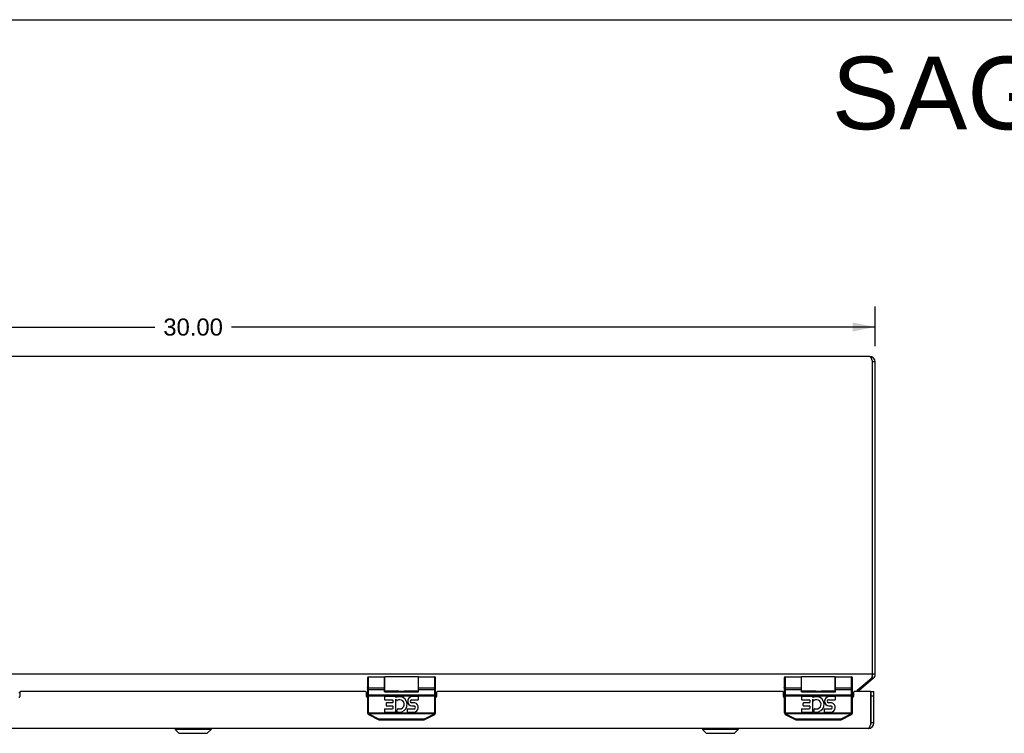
# Model space of a CAD drawing. Header units: inches. Extents: x 0 to 85, y 0 to 55.
# Tile 5 of 7: x 25.9 to 47.6, y 39.3 to 55. Entities that reach past the tile are written whole.
import ezdxf

# ---------------------------------------------------------------- set-up
doc = ezdxf.new("R2010")
doc.units = ezdxf.units.IN
doc.header["$LTSCALE"] = 4.675
doc.header["$MEASUREMENT"] = 0
doc.layers.get('0').update_dxf_attribs({"linetype": 'CONTINUOUS'})
for name, color, linetype in [('02___PRT_ALL_AXES', 7, 'CONTINUOUS'), ('06___PRT_ALL_SURFS', 7, 'CONTINUOUS'), ('DIMENSIONS', 7, 'CONTINUOUS')]:
    doc.layers.add(name, color=color, linetype=linetype)
doc.styles.get("Standard").update_dxf_attribs({"font": 'arial.ttf'})
doc.dimstyles.new('DIMSTYLE_1', dxfattribs={"dimtxt": 0.375, "dimasz": 0.5, "dimexe": 0.09, "dimexo": 0.07, "dimgap": 0.0375, "dimtad": 0, "dimtih": 1, "dimtoh": 1, "dimzin": 4, "dimdsep": 46, "dimtxsty": 'Standard', "dimblk": '_FILLED', "dimblk1": '_FILLED', "dimblk2": '_FILLED', "dimcen": 0.09, "dimazin": 1, "dimtfac": 1, "dimtdec": 3, "dimtofl": 0, "dimtmove": 0, "dimatfit": 3, "dimldrblk": '_FILLED', "dimfxl": 1, "dimtolj": 1, "dimtzin": 4, "dimarcsym": 0})

# ---------------------------------------------------------------- blocks, each defined once
blk = doc.blocks.new('_FILLED')
at = {"color": 0, "linetype": 'ByBlock'}
blk.add_solid([(0, 0), (-1, 0.2), (-1, -0.2)], dxfattribs=at)
blk = doc.blocks.new('*D6')
at = {"layer": 'DIMENSIONS', "color": 2, "linetype": 'Continuous'}
for p, q in [((14.713, 47.818), (14.713, 48.687)), ((44.713, 47.818), (44.713, 48.687)), ((14.713, 48.237), (28.87, 48.237)), ((44.713, 48.237), (30.556, 48.237))]:
    blk.add_line(p, q, dxfattribs=at)
at = {"layer": 'DIMENSIONS', "color": 2, "linetype": 'Continuous', "xscale": 0.5, "yscale": 0.5, "zscale": 0.5, "rotation": 180}
blk.add_blockref('_FILLED', (14.713, 48.237), dxfattribs=at)
at = {"layer": 'DIMENSIONS', "color": 2, "linetype": 'Continuous', "xscale": 0.5, "yscale": 0.5, "zscale": 0.5}
blk.add_blockref('_FILLED', (44.713, 48.237), dxfattribs=at)
at = {"layer": 'DIMENSIONS', "color": 2, "linetype": 'Continuous', "insert": (29.713, 48.424), "char_height": 0.375, "width": 1.31041, "attachment_point": 2, "line_spacing_factor": 0.9}
blk.add_mtext('30.00', dxfattribs=at)

msp = doc.modelspace()

# ---------------------------------------------------------------- linework, layer by layer
at = {"color": 7, "linetype": 'Continuous'}
for p, q in [((0, 55), (85, 55)), ((44.713, 47.468), (44.653, 47.468)), ((33.546, 40.516), (33.546, 39.758)), ((33.566, 40.536), (33.566, 39.758)), ((33.921, 40.212), (33.921, 40.536)), ((33.926, 40.221), (33.926, 40.536)), ((34.666, 40.221), (34.666, 40.536)), ((34.671, 40.212), (34.671, 40.536)), ((35.026, 39.758), (35.026, 40.536)), ((35.046, 39.758), (35.046, 40.516)), ((42.713, 40.516), (42.713, 39.758)), ((42.733, 40.536), (42.733, 39.758)), ((43.088, 40.212), (43.088, 40.536)), ((43.093, 40.221), (43.093, 40.536)), ((43.833, 40.221), (43.833, 40.536)), ((43.838, 40.212), (43.838, 40.536)), ((44.193, 39.758), (44.193, 40.536)), ((44.213, 39.758), (44.213, 40.516)), ((44.67, 40.503), (44.641, 40.538)), ((44.713, 40.595), (44.653, 40.595)), ((33.546, 40.309), (33.546, 40.309)), ((33.546, 40.308), (33.546, 40.309)), ((33.546, 40.308), (33.546, 40.308)), ((33.566, 40.299), (33.921, 40.299)), ((33.566, 40.299), (33.921, 40.299)), ((34.671, 40.299), (35.026, 40.299)), ((34.671, 40.299), (35.026, 40.299)), ((35.046, 40.309), (35.046, 40.309)), ((35.046, 40.308), (35.046, 40.309)), ((42.713, 40.308), (42.713, 40.309)), ((42.713, 40.309), (42.713, 40.309)), ((42.713, 40.308), (42.713, 40.308)), ((42.733, 40.299), (43.088, 40.299)), ((42.733, 40.299), (43.088, 40.299)), ((43.838, 40.299), (44.193, 40.299)), ((43.838, 40.299), (44.193, 40.299)), ((44.213, 40.309), (44.213, 40.309)), ((44.213, 40.308), (44.213, 40.309)), ((33.546, 40.123), (35.046, 40.123)), ((33.566, 40.263), (33.921, 40.263)), ((33.566, 40.142), (35.027, 40.142)), ((33.926, 40.226), (33.921, 40.226)), ((33.921, 40.219), (34.671, 40.219)), ((33.921, 40.212), (34.671, 40.212)), ((34.236, 40.221), (34.241, 40.221)), ((34.241, 40.221), (34.248, 40.221)), ((34.248, 40.221), (34.268, 40.221)), ((34.268, 40.221), (34.275, 40.221)), ((34.275, 40.221), (34.282, 40.221)), ((34.282, 40.221), (34.289, 40.221)), ((34.289, 40.221), (34.296, 40.221)), ((34.296, 40.221), (34.303, 40.221)), ((34.303, 40.221), (34.31, 40.221)), ((34.31, 40.221), (34.318, 40.221)), ((34.318, 40.221), (34.325, 40.221)), ((34.345, 40.221), (34.351, 40.221)), ((34.351, 40.221), (34.356, 40.221)), ((34.671, 40.226), (34.666, 40.226)), ((34.671, 40.263), (35.026, 40.263)), ((42.713, 40.123), (44.213, 40.123)), ((42.733, 40.263), (43.088, 40.263)), ((42.733, 40.142), (44.194, 40.142)), ((43.093, 40.226), (43.088, 40.226)), ((43.088, 40.219), (43.838, 40.219)), ((43.088, 40.212), (43.838, 40.212)), ((43.403, 40.221), (43.408, 40.221)), ((43.408, 40.221), (43.414, 40.221)), ((43.414, 40.221), (43.434, 40.221)), ((43.434, 40.221), (43.441, 40.221)), ((43.441, 40.221), (43.449, 40.221)), ((43.449, 40.221), (43.456, 40.221)), ((43.456, 40.221), (43.463, 40.221)), ((43.463, 40.221), (43.47, 40.221)), ((43.47, 40.221), (43.477, 40.221)), ((43.477, 40.221), (43.484, 40.221)), ((43.484, 40.221), (43.491, 40.221)), ((43.511, 40.221), (43.518, 40.221)), ((43.518, 40.221), (43.523, 40.221)), ((43.838, 40.226), (43.833, 40.226)), ((43.838, 40.263), (44.193, 40.263)), ((44.357, 40.24), (44.341, 40.259)), ((44.623, 40.213), (44.683, 40.213)), ((44.623, 39.523), (44.623, 40.213)), ((44.623, 40.123), (44.683, 40.123)), ((33.566, 39.758), (33.546, 39.758)), ((33.568, 39.747), (33.549, 39.741)), ((33.568, 39.747), (35.024, 39.747)), ((33.575, 39.729), (35.017, 39.729)), ((33.581, 39.703), (33.783, 39.601)), ((33.587, 39.713), (33.586, 39.711)), ((33.588, 39.714), (33.587, 39.713)), ((33.589, 39.716), (33.588, 39.714)), ((33.59, 39.718), (33.589, 39.716)), ((33.59, 39.718), (33.792, 39.617)), ((34.8, 39.617), (35.003, 39.718)), ((34.809, 39.601), (35.012, 39.703)), ((35.003, 39.718), (35.004, 39.716)), ((35.004, 39.716), (35.004, 39.714)), ((35.004, 39.714), (35.005, 39.713)), ((35.005, 39.713), (35.006, 39.711)), ((35.006, 39.711), (35.007, 39.71)), ((35.024, 39.747), (35.044, 39.741)), ((35.026, 39.758), (35.046, 39.758)), ((42.733, 39.758), (42.713, 39.758)), ((42.735, 39.747), (42.715, 39.741)), ((42.735, 39.747), (44.191, 39.747)), ((42.742, 39.729), (44.184, 39.729)), ((42.747, 39.703), (42.95, 39.601)), ((42.754, 39.713), (42.753, 39.711)), ((42.755, 39.714), (42.754, 39.713)), ((42.756, 39.718), (42.755, 39.716)), ((42.755, 39.716), (42.755, 39.714)), ((42.756, 39.718), (42.959, 39.617)), ((43.967, 39.617), (44.169, 39.718)), ((43.976, 39.601), (44.178, 39.703)), ((44.169, 39.718), (44.17, 39.716)), ((44.17, 39.716), (44.171, 39.714)), ((44.171, 39.714), (44.172, 39.713)), ((44.172, 39.713), (44.173, 39.711)), ((44.173, 39.711), (44.174, 39.71)), ((44.191, 39.747), (44.21, 39.741)), ((44.193, 39.758), (44.213, 39.758)), ((33.79, 39.613), (33.789, 39.612)), ((33.789, 39.612), (33.789, 39.61)), ((33.791, 39.615), (33.79, 39.613)), ((33.792, 39.617), (33.791, 39.615)), ((33.811, 39.612), (34.781, 39.612)), ((33.811, 39.612), (33.811, 39.595)), ((33.811, 39.595), (34.781, 39.595)), ((34.781, 39.612), (34.781, 39.595)), ((34.8, 39.617), (34.801, 39.615)), ((34.801, 39.615), (34.802, 39.613)), ((34.802, 39.613), (34.803, 39.612)), ((34.803, 39.612), (34.804, 39.61)), ((34.804, 39.61), (34.805, 39.609)), ((42.956, 39.612), (42.955, 39.61)), ((42.957, 39.613), (42.956, 39.612)), ((42.958, 39.615), (42.957, 39.613)), ((42.959, 39.617), (42.958, 39.615)), ((42.978, 39.612), (43.948, 39.612)), ((42.978, 39.612), (42.978, 39.595)), ((42.978, 39.595), (43.948, 39.595)), ((43.948, 39.612), (43.948, 39.595)), ((43.967, 39.617), (43.968, 39.615)), ((43.968, 39.615), (43.969, 39.613)), ((43.969, 39.613), (43.97, 39.612)), ((43.97, 39.612), (43.97, 39.61)), ((43.97, 39.61), (43.971, 39.609)), ((44.683, 39.523), (44.623, 39.523)), ((29.319, 39.4), (30.107, 39.4)), ((29.319, 39.4), (29.319, 39.381)), ((30.107, 39.381), (29.319, 39.381)), ((29.319, 39.381), (29.402, 39.298)), ((29.402, 39.298), (30.024, 39.298)), ((29.407, 39.296), (30.019, 39.296)), ((30.107, 39.381), (30.024, 39.298)), ((30.107, 39.4), (30.107, 39.381)), ((40.914, 39.4), (41.702, 39.4)), ((40.914, 39.4), (40.914, 39.381)), ((41.702, 39.381), (40.914, 39.381)), ((40.914, 39.381), (40.997, 39.298)), ((40.997, 39.298), (41.619, 39.298)), ((41.002, 39.296), (41.614, 39.296)), ((41.702, 39.381), (41.619, 39.298)), ((41.702, 39.4), (41.702, 39.381))]:
    msp.add_line(p, q, dxfattribs=at)
at = {"color": 3, "linetype": 'Continuous'}
for p, q in [((44.593, 47.588), (14.833, 47.588)), ((44.653, 40.595), (44.653, 47.468)), ((44.713, 40.595), (44.713, 47.468)), ((44.653, 40.595), (14.773, 40.595)), ((44.631, 40.503), (44.318, 40.24)), ((44.67, 40.503), (44.357, 40.24)), ((25.879, 40.194), (25.899, 40.194)), ((25.899, 40.193), (25.899, 40.108)), ((33.506, 40.213), (25.919, 40.213)), ((33.526, 40.194), (33.546, 40.194)), ((33.526, 40.108), (33.526, 40.193)), ((35.046, 40.194), (35.066, 40.194)), ((35.066, 40.193), (35.066, 40.108)), ((42.673, 40.213), (35.086, 40.213)), ((42.693, 40.194), (42.713, 40.194)), ((42.693, 40.108), (42.693, 40.193)), ((44.213, 40.194), (44.233, 40.194)), ((44.233, 40.193), (44.233, 40.108)), ((44.618, 40.213), (44.253, 40.213)), ((44.618, 39.507), (44.618, 40.213)), ((44.683, 39.523), (44.683, 40.213)), ((44.563, 39.403), (14.863, 39.403))]:
    msp.add_line(p, q, dxfattribs=at)
for points in [[(44.593, 47.588), (44.596, 47.588), (44.598, 47.587), (44.601, 47.585), (44.604, 47.583), (44.606, 47.58), (44.609, 47.577), (44.612, 47.573), (44.615, 47.569), (44.617, 47.564), (44.62, 47.559), (44.623, 47.553), (44.626, 47.546), (44.628, 47.54), (44.631, 47.533), (44.634, 47.525), (44.636, 47.518), (44.639, 47.51), (44.642, 47.502), (44.645, 47.493), (44.647, 47.485), (44.65, 47.476), (44.653, 47.468)], [(44.653, 40.595), (44.65, 40.58), (44.648, 40.573), (44.647, 40.565), (44.645, 40.558), (44.644, 40.551), (44.642, 40.544), (44.641, 40.537), (44.639, 40.531), (44.638, 40.525), (44.636, 40.519), (44.634, 40.513), (44.633, 40.508), (44.631, 40.503)], [(44.318, 40.24), (44.314, 40.236), (44.309, 40.233), (44.305, 40.228), (44.301, 40.224), (44.297, 40.219), (44.292, 40.215), (44.291, 40.213)], [(44.563, 39.403), (44.565, 39.403), (44.567, 39.404), (44.57, 39.405), (44.572, 39.406), (44.574, 39.408), (44.577, 39.411), (44.579, 39.413), (44.581, 39.416), (44.583, 39.42), (44.586, 39.424), (44.588, 39.428), (44.59, 39.433), (44.593, 39.437), (44.595, 39.443), (44.597, 39.448), (44.599, 39.454), (44.602, 39.46), (44.604, 39.466), (44.606, 39.473), (44.609, 39.479), (44.611, 39.486), (44.613, 39.493), (44.616, 39.5), (44.618, 39.507)]]:
    msp.add_lwpolyline(points, dxfattribs=at)
at = {"color": 7, "linetype": 'Continuous'}
for points in [[(33.566, 40.299), (33.565, 40.299), (33.564, 40.299), (33.563, 40.299), (33.562, 40.299), (33.562, 40.299), (33.561, 40.299), (33.56, 40.299), (33.559, 40.3), (33.558, 40.3), (33.557, 40.3), (33.556, 40.3), (33.556, 40.3), (33.555, 40.301), (33.554, 40.301), (33.553, 40.301), (33.553, 40.302), (33.552, 40.302), (33.551, 40.302), (33.551, 40.303), (33.55, 40.303), (33.55, 40.303), (33.549, 40.304), (33.549, 40.304), (33.548, 40.304), (33.548, 40.305), (33.548, 40.305), (33.547, 40.306), (33.547, 40.306), (33.547, 40.307), (33.546, 40.307), (33.546, 40.308)], [(33.566, 40.299), (33.565, 40.299), (33.564, 40.299), (33.563, 40.299), (33.562, 40.299), (33.562, 40.299), (33.561, 40.299), (33.56, 40.299), (33.559, 40.3), (33.558, 40.3), (33.557, 40.3), (33.556, 40.3), (33.556, 40.3), (33.555, 40.301), (33.554, 40.301), (33.553, 40.301), (33.553, 40.302), (33.552, 40.302), (33.551, 40.302), (33.551, 40.303), (33.55, 40.303), (33.55, 40.303), (33.549, 40.304), (33.549, 40.304), (33.548, 40.305), (33.548, 40.305), (33.548, 40.305), (33.547, 40.306), (33.547, 40.306), (33.547, 40.307), (33.546, 40.307), (33.546, 40.308)], [(33.566, 40.263), (33.565, 40.263), (33.564, 40.263), (33.563, 40.263), (33.562, 40.263), (33.562, 40.263), (33.561, 40.264), (33.56, 40.264), (33.559, 40.264), (33.558, 40.264), (33.557, 40.265), (33.556, 40.265), (33.556, 40.265), (33.555, 40.266), (33.554, 40.266), (33.553, 40.266), (33.553, 40.267), (33.552, 40.267), (33.551, 40.268), (33.551, 40.268), (33.55, 40.269), (33.55, 40.27), (33.549, 40.27), (33.549, 40.271), (33.548, 40.271), (33.548, 40.272), (33.548, 40.273), (33.547, 40.273), (33.547, 40.274), (33.547, 40.275), (33.546, 40.275), (33.546, 40.276), (33.546, 40.277), (33.546, 40.277), (33.546, 40.278)], [(35.026, 40.299), (35.027, 40.299), (35.028, 40.299), (35.029, 40.299), (35.03, 40.299), (35.031, 40.299), (35.032, 40.299), (35.033, 40.299), (35.033, 40.3), (35.034, 40.3), (35.035, 40.3), (35.036, 40.3), (35.037, 40.3), (35.037, 40.301), (35.038, 40.301), (35.039, 40.301), (35.04, 40.302), (35.04, 40.302), (35.041, 40.302), (35.042, 40.303), (35.042, 40.303), (35.043, 40.303), (35.043, 40.304), (35.044, 40.304), (35.044, 40.304), (35.044, 40.305), (35.045, 40.305), (35.045, 40.306), (35.045, 40.306), (35.046, 40.307), (35.046, 40.307), (35.046, 40.308), (35.046, 40.308)], [(35.026, 40.299), (35.027, 40.299), (35.028, 40.299), (35.029, 40.299), (35.03, 40.299), (35.031, 40.299), (35.032, 40.299), (35.033, 40.299), (35.033, 40.3), (35.034, 40.3), (35.035, 40.3), (35.036, 40.3), (35.037, 40.3), (35.037, 40.301), (35.038, 40.301), (35.039, 40.301), (35.04, 40.302), (35.04, 40.302), (35.041, 40.302), (35.042, 40.303), (35.042, 40.303), (35.043, 40.303), (35.043, 40.304), (35.044, 40.304), (35.044, 40.305), (35.044, 40.305), (35.045, 40.305), (35.045, 40.306), (35.045, 40.306), (35.046, 40.307), (35.046, 40.307), (35.046, 40.308)], [(35.026, 40.263), (35.027, 40.263), (35.028, 40.263), (35.029, 40.263), (35.03, 40.263), (35.031, 40.263), (35.032, 40.264), (35.033, 40.264), (35.033, 40.264), (35.034, 40.264), (35.035, 40.265), (35.036, 40.265), (35.037, 40.265), (35.037, 40.266), (35.038, 40.266), (35.039, 40.266), (35.04, 40.267), (35.04, 40.267), (35.041, 40.268), (35.042, 40.268), (35.042, 40.269), (35.043, 40.27), (35.043, 40.27), (35.044, 40.271), (35.044, 40.271), (35.044, 40.272), (35.045, 40.273), (35.045, 40.273), (35.045, 40.274), (35.046, 40.275), (35.046, 40.275), (35.046, 40.276), (35.046, 40.277), (35.046, 40.277), (35.046, 40.278)], [(42.733, 40.299), (42.732, 40.299), (42.731, 40.299), (42.73, 40.299), (42.729, 40.299), (42.728, 40.299), (42.727, 40.299), (42.726, 40.299), (42.726, 40.3), (42.725, 40.3), (42.724, 40.3), (42.723, 40.3), (42.722, 40.3), (42.722, 40.301), (42.721, 40.301), (42.72, 40.301), (42.719, 40.302), (42.719, 40.302), (42.718, 40.302), (42.717, 40.303), (42.717, 40.303), (42.716, 40.303), (42.716, 40.304), (42.715, 40.304), (42.715, 40.304), (42.715, 40.305), (42.714, 40.305), (42.714, 40.306), (42.714, 40.306), (42.713, 40.307), (42.713, 40.307), (42.713, 40.308)], [(42.733, 40.299), (42.732, 40.299), (42.731, 40.299), (42.73, 40.299), (42.729, 40.299), (42.728, 40.299), (42.727, 40.299), (42.726, 40.299), (42.726, 40.3), (42.725, 40.3), (42.724, 40.3), (42.723, 40.3), (42.722, 40.3), (42.722, 40.301), (42.721, 40.301), (42.72, 40.301), (42.719, 40.302), (42.719, 40.302), (42.718, 40.302), (42.717, 40.303), (42.717, 40.303), (42.716, 40.303), (42.716, 40.304), (42.715, 40.304), (42.715, 40.305), (42.715, 40.305), (42.714, 40.305), (42.714, 40.306), (42.714, 40.306), (42.713, 40.307), (42.713, 40.307), (42.713, 40.308)], [(42.733, 40.263), (42.732, 40.263), (42.731, 40.263), (42.73, 40.263), (42.729, 40.263), (42.728, 40.263), (42.727, 40.264), (42.726, 40.264), (42.726, 40.264), (42.725, 40.264), (42.724, 40.265), (42.723, 40.265), (42.722, 40.265), (42.722, 40.266), (42.721, 40.266), (42.72, 40.266), (42.719, 40.267), (42.719, 40.267), (42.718, 40.268), (42.717, 40.268), (42.717, 40.269), (42.716, 40.27), (42.716, 40.27), (42.715, 40.271), (42.715, 40.271), (42.715, 40.272), (42.714, 40.273), (42.714, 40.273), (42.714, 40.274), (42.713, 40.275), (42.713, 40.275), (42.713, 40.276), (42.713, 40.277), (42.713, 40.277), (42.713, 40.278)], [(44.193, 40.299), (44.194, 40.299), (44.195, 40.299), (44.196, 40.299), (44.196, 40.299), (44.197, 40.299), (44.198, 40.299), (44.199, 40.299), (44.2, 40.3), (44.201, 40.3), (44.202, 40.3), (44.203, 40.3), (44.203, 40.3), (44.204, 40.301), (44.205, 40.301), (44.206, 40.301), (44.206, 40.302), (44.207, 40.302), (44.208, 40.302), (44.208, 40.303), (44.209, 40.303), (44.209, 40.303), (44.21, 40.304), (44.21, 40.304), (44.211, 40.304), (44.211, 40.305), (44.211, 40.305), (44.212, 40.306), (44.212, 40.306), (44.212, 40.307), (44.212, 40.307), (44.213, 40.308), (44.213, 40.308)], [(44.193, 40.299), (44.194, 40.299), (44.195, 40.299), (44.196, 40.299), (44.196, 40.299), (44.197, 40.299), (44.198, 40.299), (44.199, 40.299), (44.2, 40.3), (44.201, 40.3), (44.202, 40.3), (44.203, 40.3), (44.203, 40.3), (44.204, 40.301), (44.205, 40.301), (44.206, 40.301), (44.206, 40.302), (44.207, 40.302), (44.208, 40.302), (44.208, 40.303), (44.209, 40.303), (44.209, 40.303), (44.21, 40.304), (44.21, 40.304), (44.211, 40.305), (44.211, 40.305), (44.211, 40.305), (44.212, 40.306), (44.212, 40.306), (44.212, 40.307), (44.212, 40.307), (44.213, 40.308)], [(44.193, 40.263), (44.194, 40.263), (44.195, 40.263), (44.196, 40.263), (44.196, 40.263), (44.197, 40.263), (44.198, 40.264), (44.199, 40.264), (44.2, 40.264), (44.201, 40.264), (44.202, 40.265), (44.203, 40.265), (44.203, 40.265), (44.204, 40.266), (44.205, 40.266), (44.206, 40.266), (44.206, 40.267), (44.207, 40.267), (44.208, 40.268), (44.208, 40.268), (44.209, 40.269), (44.209, 40.27), (44.21, 40.27), (44.21, 40.271), (44.211, 40.271), (44.211, 40.272), (44.211, 40.273), (44.212, 40.273), (44.212, 40.274), (44.212, 40.275), (44.212, 40.275), (44.213, 40.276), (44.213, 40.277), (44.213, 40.277), (44.213, 40.278)], [(33.566, 40.142), (33.565, 40.142), (33.564, 40.142), (33.563, 40.142), (33.562, 40.142), (33.562, 40.142), (33.561, 40.142), (33.56, 40.142), (33.559, 40.142), (33.558, 40.143), (33.557, 40.143), (33.556, 40.143), (33.556, 40.143), (33.555, 40.143), (33.554, 40.143), (33.553, 40.143), (33.553, 40.143), (33.552, 40.143), (33.551, 40.143), (33.551, 40.143), (33.55, 40.143), (33.55, 40.144), (33.549, 40.144), (33.549, 40.144), (33.548, 40.144), (33.548, 40.144), (33.548, 40.144), (33.547, 40.144), (33.547, 40.144), (33.547, 40.145), (33.546, 40.145), (33.546, 40.145), (33.546, 40.145), (33.546, 40.145), (33.546, 40.145)], [(34.325, 40.221), (34.335, 40.221), (34.345, 40.221)], [(35.027, 40.142), (35.028, 40.142), (35.029, 40.142), (35.03, 40.142), (35.031, 40.142), (35.032, 40.142), (35.033, 40.142), (35.033, 40.142), (35.034, 40.143), (35.035, 40.143), (35.036, 40.143), (35.037, 40.143), (35.037, 40.143), (35.038, 40.143), (35.039, 40.143), (35.04, 40.143), (35.04, 40.143), (35.041, 40.143), (35.042, 40.143), (35.042, 40.143), (35.043, 40.144), (35.043, 40.144), (35.044, 40.144), (35.044, 40.144), (35.044, 40.144), (35.045, 40.144), (35.045, 40.144), (35.045, 40.144), (35.046, 40.145), (35.046, 40.145), (35.046, 40.145), (35.046, 40.145), (35.046, 40.145), (35.046, 40.145)], [(42.733, 40.142), (42.732, 40.142), (42.731, 40.142), (42.73, 40.142), (42.729, 40.142), (42.728, 40.142), (42.727, 40.142), (42.726, 40.142), (42.726, 40.142), (42.725, 40.143), (42.724, 40.143), (42.723, 40.143), (42.722, 40.143), (42.722, 40.143), (42.721, 40.143), (42.72, 40.143), (42.719, 40.143), (42.719, 40.143), (42.718, 40.143), (42.717, 40.143), (42.717, 40.143), (42.716, 40.144), (42.716, 40.144), (42.715, 40.144), (42.715, 40.144), (42.715, 40.144), (42.714, 40.144), (42.714, 40.144), (42.714, 40.144), (42.713, 40.145), (42.713, 40.145), (42.713, 40.145), (42.713, 40.145), (42.713, 40.145), (42.713, 40.145)], [(43.491, 40.221), (43.501, 40.221), (43.511, 40.221)], [(44.194, 40.142), (44.195, 40.142), (44.196, 40.142), (44.196, 40.142), (44.197, 40.142), (44.198, 40.142), (44.199, 40.142), (44.2, 40.142), (44.201, 40.143), (44.202, 40.143), (44.203, 40.143), (44.203, 40.143), (44.204, 40.143), (44.205, 40.143), (44.206, 40.143), (44.206, 40.143), (44.207, 40.143), (44.208, 40.143), (44.208, 40.143), (44.209, 40.143), (44.209, 40.144), (44.21, 40.144), (44.21, 40.144), (44.211, 40.144), (44.211, 40.144), (44.211, 40.144), (44.212, 40.144), (44.212, 40.144), (44.212, 40.145), (44.212, 40.145), (44.213, 40.145), (44.213, 40.145), (44.213, 40.145), (44.213, 40.145)], [(33.575, 39.729), (33.575, 39.729), (33.574, 39.728), (33.573, 39.728), (33.573, 39.727), (33.572, 39.726), (33.571, 39.726), (33.57, 39.725), (33.57, 39.725), (33.569, 39.724), (33.568, 39.724), (33.568, 39.724), (33.567, 39.723), (33.567, 39.723), (33.566, 39.722), (33.565, 39.722), (33.565, 39.722), (33.564, 39.721), (33.564, 39.721), (33.563, 39.721), (33.563, 39.72), (33.562, 39.72), (33.562, 39.72), (33.562, 39.72), (33.561, 39.72), (33.561, 39.72), (33.561, 39.72), (33.56, 39.719), (33.56, 39.719), (33.56, 39.719), (33.56, 39.719), (33.56, 39.719), (33.56, 39.72)], [(33.568, 39.747), (33.568, 39.745), (33.569, 39.743), (33.569, 39.742), (33.57, 39.74), (33.57, 39.739), (33.571, 39.737), (33.572, 39.736), (33.572, 39.735), (33.573, 39.733), (33.574, 39.732), (33.575, 39.731), (33.575, 39.729)], [(33.575, 39.729), (33.576, 39.728), (33.577, 39.727), (33.578, 39.726), (33.579, 39.725), (33.58, 39.724), (33.581, 39.723), (33.582, 39.723), (33.583, 39.722), (33.584, 39.721), (33.585, 39.72), (33.586, 39.72), (33.587, 39.719), (33.588, 39.718), (33.59, 39.718)], [(33.586, 39.711), (33.585, 39.71), (33.585, 39.709), (33.585, 39.708), (33.584, 39.708), (33.584, 39.707), (33.584, 39.707), (33.583, 39.706), (33.583, 39.706), (33.583, 39.705), (33.583, 39.705), (33.582, 39.704), (33.582, 39.704), (33.582, 39.704), (33.582, 39.703), (33.581, 39.703), (33.581, 39.703), (33.581, 39.703), (33.581, 39.703), (33.581, 39.703), (33.581, 39.703), (33.581, 39.703)], [(35.003, 39.718), (35.004, 39.718), (35.005, 39.719), (35.006, 39.72), (35.007, 39.72), (35.008, 39.721), (35.009, 39.722), (35.01, 39.723), (35.011, 39.723), (35.012, 39.724), (35.013, 39.725), (35.014, 39.726), (35.015, 39.727), (35.016, 39.728), (35.017, 39.729)], [(35.007, 39.71), (35.007, 39.709), (35.008, 39.708), (35.008, 39.708), (35.008, 39.707), (35.009, 39.707), (35.009, 39.706), (35.009, 39.706), (35.01, 39.705), (35.01, 39.705), (35.01, 39.704), (35.01, 39.704), (35.011, 39.704), (35.011, 39.703), (35.011, 39.703), (35.011, 39.703), (35.011, 39.703), (35.011, 39.703), (35.011, 39.703), (35.012, 39.703), (35.012, 39.703)], [(35.017, 39.729), (35.018, 39.731), (35.019, 39.732), (35.019, 39.733), (35.02, 39.735), (35.021, 39.736), (35.021, 39.737), (35.022, 39.739), (35.023, 39.74), (35.023, 39.742), (35.024, 39.743), (35.024, 39.745), (35.024, 39.747)], [(35.017, 39.729), (35.018, 39.729), (35.018, 39.728), (35.019, 39.728), (35.02, 39.727), (35.021, 39.726), (35.021, 39.726), (35.022, 39.725), (35.023, 39.725), (35.023, 39.724), (35.024, 39.724), (35.025, 39.724), (35.025, 39.723), (35.026, 39.723), (35.026, 39.722), (35.027, 39.722), (35.028, 39.722), (35.028, 39.721), (35.029, 39.721), (35.029, 39.721), (35.029, 39.72), (35.03, 39.72), (35.03, 39.72), (35.031, 39.72), (35.031, 39.72), (35.031, 39.72), (35.032, 39.72), (35.032, 39.719), (35.032, 39.719), (35.032, 39.719), (35.032, 39.719), (35.032, 39.719), (35.033, 39.72)], [(42.742, 39.729), (42.741, 39.729), (42.741, 39.728), (42.74, 39.728), (42.739, 39.727), (42.738, 39.726), (42.738, 39.726), (42.737, 39.725), (42.736, 39.725), (42.736, 39.724), (42.735, 39.724), (42.734, 39.724), (42.734, 39.723), (42.733, 39.723), (42.733, 39.722), (42.732, 39.722), (42.731, 39.722), (42.731, 39.721), (42.73, 39.721), (42.73, 39.721), (42.73, 39.72), (42.729, 39.72), (42.729, 39.72), (42.728, 39.72), (42.728, 39.72), (42.728, 39.72), (42.727, 39.72), (42.727, 39.719), (42.727, 39.719), (42.727, 39.719), (42.727, 39.719), (42.727, 39.719), (42.726, 39.72)], [(42.735, 39.747), (42.735, 39.745), (42.735, 39.743), (42.736, 39.742), (42.736, 39.74), (42.737, 39.739), (42.738, 39.737), (42.738, 39.736), (42.739, 39.735), (42.74, 39.733), (42.74, 39.732), (42.741, 39.731), (42.742, 39.729)], [(42.742, 39.729), (42.743, 39.728), (42.744, 39.727), (42.745, 39.726), (42.746, 39.725), (42.747, 39.724), (42.748, 39.723), (42.749, 39.723), (42.75, 39.722), (42.751, 39.721), (42.752, 39.72), (42.753, 39.72), (42.754, 39.719), (42.755, 39.718), (42.756, 39.718)], [(42.753, 39.711), (42.752, 39.71), (42.752, 39.709), (42.751, 39.708), (42.751, 39.708), (42.751, 39.707), (42.75, 39.707), (42.75, 39.706), (42.75, 39.706), (42.749, 39.705), (42.749, 39.705), (42.749, 39.704), (42.749, 39.704), (42.748, 39.704), (42.748, 39.703), (42.748, 39.703), (42.748, 39.703), (42.748, 39.703), (42.748, 39.703), (42.748, 39.703), (42.747, 39.703), (42.747, 39.703)], [(44.169, 39.718), (44.171, 39.718), (44.172, 39.719), (44.173, 39.72), (44.174, 39.72), (44.175, 39.721), (44.176, 39.722), (44.177, 39.723), (44.178, 39.723), (44.179, 39.724), (44.18, 39.725), (44.181, 39.726), (44.182, 39.727), (44.183, 39.728), (44.184, 39.729)], [(44.174, 39.71), (44.174, 39.709), (44.174, 39.708), (44.175, 39.708), (44.175, 39.707), (44.175, 39.707), (44.176, 39.706), (44.176, 39.706), (44.176, 39.705), (44.176, 39.705), (44.177, 39.704), (44.177, 39.704), (44.177, 39.704), (44.177, 39.703), (44.178, 39.703), (44.178, 39.703), (44.178, 39.703), (44.178, 39.703), (44.178, 39.703), (44.178, 39.703), (44.178, 39.703)], [(44.184, 39.729), (44.184, 39.731), (44.185, 39.732), (44.186, 39.733), (44.187, 39.735), (44.187, 39.736), (44.188, 39.737), (44.189, 39.739), (44.189, 39.74), (44.19, 39.742), (44.19, 39.743), (44.191, 39.745), (44.191, 39.747)], [(44.184, 39.729), (44.184, 39.729), (44.185, 39.728), (44.186, 39.728), (44.186, 39.727), (44.187, 39.726), (44.188, 39.726), (44.189, 39.725), (44.189, 39.725), (44.19, 39.724), (44.191, 39.724), (44.191, 39.724), (44.192, 39.723), (44.192, 39.723), (44.193, 39.722), (44.194, 39.722), (44.194, 39.722), (44.195, 39.721), (44.195, 39.721), (44.196, 39.721), (44.196, 39.72), (44.197, 39.72), (44.197, 39.72), (44.197, 39.72), (44.198, 39.72), (44.198, 39.72), (44.198, 39.72), (44.198, 39.719), (44.199, 39.719), (44.199, 39.719), (44.199, 39.719), (44.199, 39.719), (44.199, 39.72)], [(33.789, 39.61), (33.788, 39.609), (33.787, 39.608), (33.787, 39.607), (33.787, 39.607), (33.786, 39.606), (33.786, 39.606), (33.786, 39.605), (33.785, 39.604), (33.785, 39.604), (33.785, 39.604), (33.784, 39.603), (33.784, 39.603), (33.784, 39.603), (33.784, 39.602), (33.784, 39.602), (33.783, 39.602), (33.783, 39.602), (33.783, 39.602), (33.783, 39.601), (33.783, 39.601), (33.783, 39.601)], [(33.792, 39.617), (33.793, 39.616), (33.794, 39.615), (33.796, 39.615), (33.797, 39.614), (33.798, 39.614), (33.8, 39.614), (33.801, 39.613), (33.803, 39.613), (33.804, 39.613), (33.805, 39.612), (33.807, 39.612), (33.808, 39.612), (33.81, 39.612), (33.811, 39.612)], [(34.781, 39.612), (34.783, 39.612), (34.784, 39.612), (34.786, 39.612), (34.787, 39.612), (34.788, 39.613), (34.79, 39.613), (34.791, 39.613), (34.793, 39.614), (34.794, 39.614), (34.795, 39.614), (34.797, 39.615), (34.798, 39.615), (34.799, 39.616), (34.8, 39.617)], [(34.805, 39.609), (34.805, 39.608), (34.805, 39.607), (34.806, 39.607), (34.806, 39.606), (34.806, 39.606), (34.807, 39.605), (34.807, 39.604), (34.807, 39.604), (34.808, 39.604), (34.808, 39.603), (34.808, 39.603), (34.808, 39.603), (34.808, 39.602), (34.809, 39.602), (34.809, 39.602), (34.809, 39.602), (34.809, 39.602), (34.809, 39.601), (34.809, 39.601), (34.809, 39.601)], [(42.955, 39.61), (42.954, 39.609), (42.954, 39.608), (42.954, 39.607), (42.953, 39.607), (42.953, 39.606), (42.953, 39.606), (42.952, 39.605), (42.952, 39.604), (42.952, 39.604), (42.951, 39.604), (42.951, 39.603), (42.951, 39.603), (42.951, 39.603), (42.951, 39.602), (42.95, 39.602), (42.95, 39.602), (42.95, 39.602), (42.95, 39.602), (42.95, 39.601), (42.95, 39.601), (42.95, 39.601)], [(42.959, 39.617), (42.96, 39.616), (42.961, 39.615), (42.962, 39.615), (42.964, 39.614), (42.965, 39.614), (42.966, 39.614), (42.968, 39.613), (42.969, 39.613), (42.971, 39.613), (42.972, 39.612), (42.973, 39.612), (42.975, 39.612), (42.976, 39.612), (42.978, 39.612)], [(43.948, 39.612), (43.949, 39.612), (43.951, 39.612), (43.952, 39.612), (43.954, 39.612), (43.955, 39.613), (43.956, 39.613), (43.958, 39.613), (43.959, 39.614), (43.961, 39.614), (43.962, 39.614), (43.963, 39.615), (43.965, 39.615), (43.966, 39.616), (43.967, 39.617)], [(43.971, 39.609), (43.972, 39.608), (43.972, 39.607), (43.972, 39.607), (43.973, 39.606), (43.973, 39.606), (43.973, 39.605), (43.974, 39.604), (43.974, 39.604), (43.974, 39.604), (43.974, 39.603), (43.975, 39.603), (43.975, 39.603), (43.975, 39.602), (43.975, 39.602), (43.975, 39.602), (43.976, 39.602), (43.976, 39.602), (43.976, 39.601), (43.976, 39.601), (43.976, 39.601)]]:
    msp.add_lwpolyline(points, dxfattribs=at)
at = {"color": 3, "linetype": 'Continuous'}
for centre, radius, start, end in [((44.593, 47.468), 0.12, 0, 90), ((44.593, 40.595), 0.12, 310, 360), ((25.879, 40.108), 0.02, 270, 360), ((25.919, 40.193), 0.02, 90, 180), ((33.506, 40.193), 0.02, 0, 90), ((33.546, 40.108), 0.02, 180, 270), ((35.046, 40.108), 0.02, 270, 360), ((35.086, 40.193), 0.02, 90, 180), ((42.673, 40.193), 0.02, 0, 90), ((42.713, 40.108), 0.02, 180, 270), ((44.213, 40.108), 0.02, 270, 360), ((44.253, 40.193), 0.02, 90, 180), ((44.395, 40.194), 0.06, 130, 161.7074), ((44.563, 39.523), 0.12, 270, 360)]:
    msp.add_arc(centre, radius, start, end, dxfattribs=at)
at = {"color": 7, "linetype": 'Continuous'}
for centre, radius, start, end in [((44.593, 47.468), 0.06, 0, 35.7282), ((33.566, 40.516), 0.02, 90, 180), ((35.026, 40.516), 0.02, 0, 90), ((42.733, 40.516), 0.02, 90, 180), ((44.193, 40.516), 0.02, 0, 90), ((44.593, 40.595), 0.06, 336.8969, 360), ((33.609, 39.758), 0.0625, 180, 243.435), ((33.609, 39.758), 0.0425, 180, 196.2996), ((34.984, 39.758), 0.0625, 296.565, 360), ((34.984, 39.758), 0.0425, 343.7004, 360), ((42.775, 39.758), 0.0625, 180, 243.435), ((42.775, 39.758), 0.0425, 180, 196.2996), ((44.15, 39.758), 0.0625, 296.565, 360), ((44.15, 39.758), 0.0425, 343.7004, 360), ((33.811, 39.657), 0.0625, 243.4349, 270.0001), ((34.781, 39.657), 0.0625, 269.9999, 296.5652), ((42.978, 39.657), 0.0625, 243.4349, 270.0001), ((43.948, 39.657), 0.0625, 269.9999, 296.5652), ((44.563, 39.523), 0.06, 324.2822, 360), ((29.322, 39.4), 0.00305, 90, 180), ((29.407, 39.303), 0.0071, 225, 270), ((30.019, 39.303), 0.0071, 270, 315), ((30.104, 39.4), 0.00305, 0, 90), ((40.917, 39.4), 0.00305, 90, 180), ((41.002, 39.303), 0.0071, 225, 270), ((41.614, 39.303), 0.0071, 270, 315), ((41.699, 39.4), 0.00305, 0, 90)]:
    msp.add_arc(centre, radius, start, end, dxfattribs=at)
at = {"layer": '02___PRT_ALL_AXES', "color": 7, "linetype": 'Continuous'}
for p, q in [((33.566, 40.536), (33.921, 40.536)), ((34.666, 40.536), (33.926, 40.536)), ((34.671, 40.536), (35.026, 40.536)), ((42.733, 40.536), (43.088, 40.536)), ((43.833, 40.536), (43.093, 40.536)), ((43.838, 40.536), (44.193, 40.536)), ((33.926, 40.456), (33.921, 40.456)), ((33.926, 40.3), (33.921, 40.3)), ((34.671, 40.456), (34.666, 40.456)), ((34.671, 40.3), (34.666, 40.3)), ((43.093, 40.456), (43.088, 40.456)), ((43.093, 40.3), (43.088, 40.3)), ((43.838, 40.456), (43.833, 40.456)), ((43.838, 40.3), (43.833, 40.3)), ((33.923, 40.096), (33.923, 40.044)), ((34.236, 40.221), (33.926, 40.221)), ((34.163, 40.104), (33.931, 40.104)), ((34.171, 40.084), (34.171, 40.096)), ((34.666, 40.221), (34.356, 40.221)), ((34.664, 40.104), (34.523, 40.104)), ((34.672, 40.044), (34.672, 40.096)), ((43.09, 40.096), (43.09, 40.044)), ((43.403, 40.221), (43.093, 40.221)), ((43.33, 40.104), (43.098, 40.104)), ((43.338, 40.084), (43.338, 40.096)), ((43.833, 40.221), (43.523, 40.221)), ((43.83, 40.104), (43.689, 40.104)), ((43.839, 40.044), (43.839, 40.096)), ((33.931, 40.035), (34.095, 40.035)), ((33.957, 39.955), (33.957, 39.909)), ((34.095, 39.964), (33.966, 39.964)), ((33.966, 39.9), (34.095, 39.9)), ((34.104, 40.027), (34.104, 39.972)), ((34.104, 39.892), (34.104, 39.84)), ((34.171, 40.047), (34.189, 40.021)), ((34.171, 39.772), (34.171, 40.047)), ((34.59, 39.965), (34.516, 39.965)), ((34.522, 40.035), (34.664, 40.035)), ((34.524, 39.9), (34.566, 39.9)), ((43.098, 40.035), (43.262, 40.035)), ((43.124, 39.955), (43.124, 39.909)), ((43.262, 39.964), (43.133, 39.964)), ((43.133, 39.9), (43.262, 39.9)), ((43.271, 40.027), (43.271, 39.972)), ((43.271, 39.892), (43.271, 39.84)), ((43.338, 40.047), (43.356, 40.021)), ((43.338, 39.772), (43.338, 40.047)), ((43.757, 39.965), (43.682, 39.965)), ((43.689, 40.035), (43.83, 40.035)), ((43.69, 39.9), (43.733, 39.9)), ((33.923, 39.823), (33.923, 39.772)), ((34.095, 39.831), (33.931, 39.831)), ((33.931, 39.764), (34.163, 39.764)), ((34.206, 39.83), (34.186, 39.785)), ((34.421, 39.823), (34.421, 39.772)), ((34.569, 39.831), (34.429, 39.831)), ((34.429, 39.764), (34.569, 39.764)), ((43.09, 39.823), (43.09, 39.772)), ((43.262, 39.831), (43.098, 39.831)), ((43.098, 39.764), (43.33, 39.764)), ((43.373, 39.83), (43.353, 39.785)), ((43.587, 39.823), (43.587, 39.772)), ((43.735, 39.831), (43.596, 39.831)), ((43.596, 39.764), (43.735, 39.764))]:
    msp.add_line(p, q, dxfattribs=at)
for centre, radius, start, end in [((33.931, 40.096), 0.0084, 90, 180), ((34.163, 40.096), 0.0084, 0, 90), ((34.251, 39.934), 0.17, 249.2967, 117.8817), ((34.533, 40.002), 0.102, 95.6616, 264.9365), ((34.664, 40.096), 0.0084, 0, 90), ((43.098, 40.096), 0.0084, 90, 180), ((43.33, 40.096), 0.0084, 0, 90), ((43.417, 39.934), 0.17, 249.2967, 117.8817), ((43.699, 40.002), 0.102, 95.6616, 264.9365), ((43.83, 40.096), 0.0084, 0, 90), ((33.931, 40.044), 0.0084, 180, 270), ((33.966, 39.955), 0.0084, 90, 180), ((33.966, 39.909), 0.0084, 180, 270), ((34.095, 40.027), 0.0084, 0, 90), ((34.095, 39.972), 0.0084, 270, 360), ((34.095, 39.892), 0.0084, 0, 90), ((34.095, 39.84), 0.0084, 270, 360), ((34.194, 40.024), 0.0055, 215.0553, 302.9235), ((34.252, 39.934), 0.102, 251.514, 122.9235), ((34.522, 40), 0.0353, 90, 259.421), ((34.569, 39.866), 0.0343, 270, 93.9372), ((34.564, 39.866), 0.102, 272.5311, 75.2013), ((34.664, 40.044), 0.0084, 270, 360), ((43.098, 40.044), 0.0084, 180, 270), ((43.133, 39.955), 0.0084, 90, 180), ((43.133, 39.909), 0.0084, 180, 270), ((43.262, 40.027), 0.0084, 0, 90), ((43.262, 39.972), 0.0084, 270, 360), ((43.262, 39.892), 0.0084, 0, 90), ((43.262, 39.84), 0.0084, 270, 360), ((43.36, 40.024), 0.0055, 215.0553, 302.9235), ((43.419, 39.934), 0.102, 251.514, 122.9235), ((43.689, 40), 0.0353, 90, 259.421), ((43.735, 39.866), 0.0343, 270, 93.9372), ((43.731, 39.866), 0.102, 272.5311, 75.2013), ((43.83, 40.044), 0.0084, 270, 360), ((33.931, 39.823), 0.0084, 90, 180), ((33.931, 39.772), 0.0084, 180, 270), ((34.163, 39.772), 0.0084, 270, 360), ((34.193, 39.782), 0.00764, 156.3656, 249.2967), ((34.216, 39.826), 0.0112, 71.514, 157.3019), ((34.429, 39.823), 0.0084, 90, 180), ((34.429, 39.772), 0.0084, 180, 270), ((43.098, 39.823), 0.0084, 90, 180), ((43.098, 39.772), 0.0084, 180, 270), ((43.33, 39.772), 0.0084, 270, 360), ((43.36, 39.782), 0.00764, 156.3656, 249.2967), ((43.383, 39.826), 0.0112, 71.514, 157.3019), ((43.596, 39.823), 0.0084, 90, 180), ((43.596, 39.772), 0.0084, 180, 270)]:
    msp.add_arc(centre, radius, start, end, dxfattribs=at)
at = {"layer": '06___PRT_ALL_SURFS', "color": 7, "linetype": 'Continuous'}
for p, q in [((29.557, 47.592), (29.557, 47.588)), ((29.557, 47.592), (29.869, 47.592)), ((29.713, 47.592), (29.713, 47.588)), ((29.869, 47.592), (29.869, 47.588)), ((43.682, 47.592), (43.994, 47.592)), ((43.682, 47.592), (43.682, 47.588)), ((43.838, 47.592), (43.838, 47.588)), ((43.994, 47.592), (43.994, 47.588))]:
    msp.add_line(p, q, dxfattribs=at)

# ---------------------------------------------------------------- texts
at = {"layer": 'DIMENSIONS', "color": 2, "linetype": 'Continuous', "insert": (63.997, 54.188), "char_height": 1.6, "width": 40.41041, "attachment_point": 2, "line_spacing_factor": 0.9}
msp.add_mtext('SAGINAW CONTROL & ENGINEERING\\PSCE-L9308ELJ', dxfattribs=at)

# ---------------------------------------------------------------- dimensions: what is measured, and where the dimension line sits
at = {"layer": 'DIMENSIONS', "color": 2, "linetype": 'Continuous'}
dim = msp.add_linear_dim(base=(44.713, 48.237), p1=(14.713, 48.757), p2=(44.713, 48.757), dimstyle='DIMSTYLE_1', dxfattribs=at)
dim.commit()
dim.dimension.update_dxf_attribs({"geometry": '*D6', "text_midpoint": (29.712, 48.235), "dimtype": 160})

doc.saveas('drawing.dxf')
